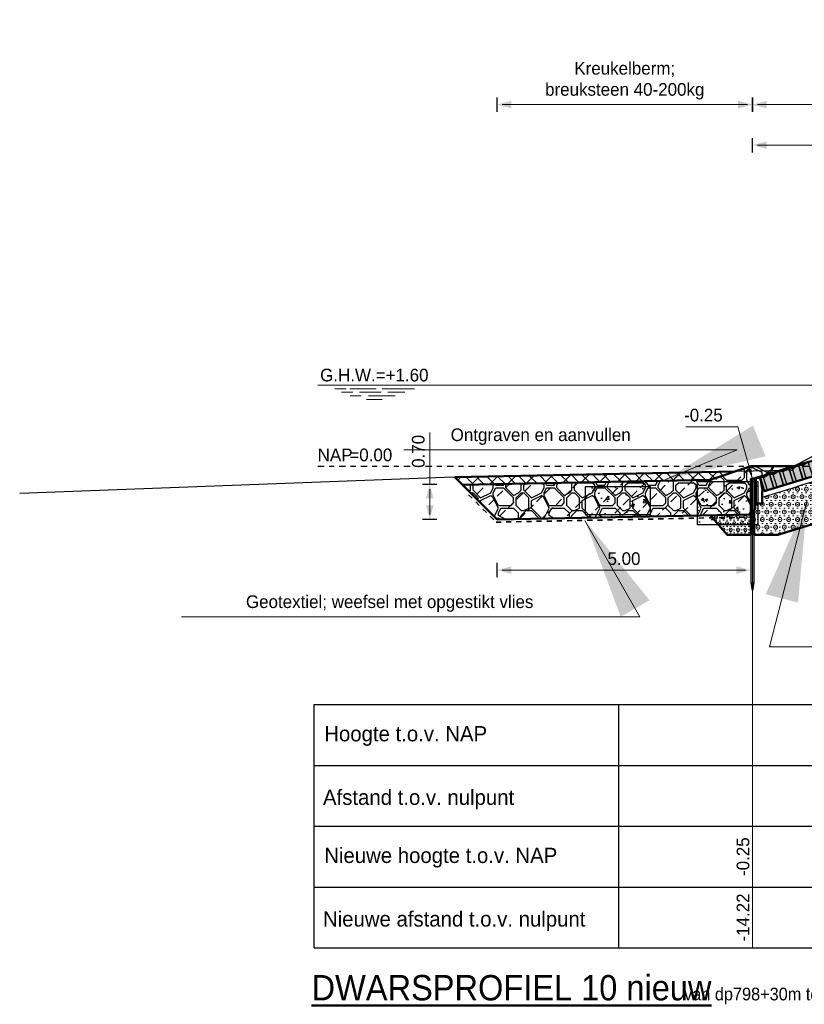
# Model space of a CAD drawing. Header units: metres. Extents: x 132 to 905, y -50 to 63.
# Tile 80 of 86: x 862 to 877, y -49 to -30. Entities that reach past the tile are written whole.
import ezdxf
from ezdxf.enums import TextEntityAlignment as Align

# ---------------------------------------------------------------- set-up
doc = ezdxf.new("R2010")
doc.units = ezdxf.units.M
doc.header["$LTSCALE"] = 0.1
doc.linetypes.add('geotextiel', pattern=[0.2, -0.1, 0.1])
doc.linetypes.add('NAP', pattern=[20, 12.5, -2.5, 2.5, -2.5])
for name, color, linetype in [('DP-arcering_lgrijs', 9, 'Continuous'), ('DP-BS-ZANDLIJN', 76, 'Continuous'), ('DP-Matenbalk', 1, 'Continuous'), ('DP-Matenbalk_nwhoogten', 7, 'Continuous'), ('DP-NW-Maatvoering', 7, 'Continuous')]:
    doc.layers.add(name, color=color, linetype=linetype)
for name, color, linetype, lineweight in [('DP-BS-arcering_kreukelberm', 253, 'Continuous', 0), ('DP-BS-arcering_slakken', 253, 'Continuous', 25), ('DP-BS-profiel', 2, 'Continuous', 25), ('DP-Matenbalk-omschrijving', 3, 'Continuous', 35), ('DP-NAP-lijn', 6, 'NAP', 25), ('DP-NW-arcering_betonzuilen', 6, 'Continuous', 25), ('DP-NW-arcering_grond aanvullen', 2, 'Continuous', 25), ('DP-NW-arcering_grond ontgraven', 1, 'Continuous', 18), ('DP-NW-arcering_kreukelberm', 2, 'Continuous', 25), ('DP-NW-arcering_waterremmende_onderlaag', 7, 'Continuous', 18), ('DP-NW-Geotextiel', 3, 'geotextiel', 35), ('DP-NW-Matenbalk_verlenglijnen', 135, 'Continuous', 0), ('DP-NW-Profiel', 4, 'Continuous', 50), ('DP-NW-Teenschot', 2, 'Continuous', 25), ('DP-NW-Uitvullaag', 1, 'Uitvullaag', 18), ('DP-Waterlijn', 1, 'Continuous', 13), ('DP-Waterlijn_tekst', 7, 'Continuous', 35), ('TL-2.5 mm tekst_schaaldp', 7, 'Continuous', 25), ('TL-2.5mm Tekst', 7, 'Continuous', 25), ('TL-5.0mm Tekst', 4, 'Continuous', 50)]:
    doc.layers.add(name, color=color, linetype=linetype, lineweight=lineweight)
doc.layers.add('DP-BS-arcrand', color=111, linetype='Continuous', plot=False)
doc.layers.add('DP-NW-arcrand', color=142, linetype='Continuous', plot=False)
doc.styles.add('Ontwnota-dwp-Bruinissepolder tot Grevelingendam$0$dp-nwhgt', font='StagCAD.ttf', dxfattribs={"height": 0.25})
doc.styles.add('Ontwnota-dwp-Bruinissepolder tot Grevelingendam$0$StagCAD', font='StagCAD.ttf')
doc.styles.add('StagCAD', font='StagCAD.ttf')
doc.linetypes.add('Uitvullaag', pattern='A,0,-0.005,[191,UITVULLAAG.shx,S=0.007,R=0,X=0,Y=0],-0.5', length=0.505)
doc.dimstyles.new('leader 1_100', dxfattribs={"dimscale": 0.1, "dimtxt": 2.5, "dimasz": 2, "dimexe": 0, "dimexo": 0, "dimgap": 1, "dimtad": 1, "dimrnd": 0.001, "dimzin": 1, "dimdsep": 46, "dimtxsty": 'StagCAD', "dimblk": 'RAD_PIJL', "dimcen": 0.09, "dimse1": 1, "dimse2": 1, "dimclrd": 1, "dimclre": 1, "dimclrt": 7, "dimazin": 0, "dimtfac": 1, "dimtix": 1, "dimtmove": 0, "dimatfit": 0, "dimfxl": 1, "dimtvp": 0.83, "dimtolj": 1, "dimtzin": 0, "dimlwd": 15, "dimarcsym": 0})
doc.dimstyles.new('maatv 1_100', dxfattribs={"dimscale": 0.1, "dimtxt": 2.5, "dimasz": 1, "dimexe": 0, "dimexo": 0, "dimgap": 1, "dimtad": 1, "dimrnd": 0.001, "dimzin": 1, "dimdsep": 46, "dimtxsty": 'StagCAD', "dimblk1": 'DIM_PIJL', "dimblk2": 'DIM_PIJL', "dimsah": 1, "dimcen": 0.09, "dimse1": 1, "dimse2": 1, "dimclrd": 1, "dimclre": 1, "dimclrt": 7, "dimazin": 0, "dimtfac": 1, "dimtix": 1, "dimtmove": 0, "dimatfit": 3, "dimldrblk": 'RAD_PIJL', "dimfxl": 1, "dimtvp": 0.83, "dimtolj": 1, "dimtzin": 0, "dimlwd": 15, "dimlwe": 5, "dimarcsym": 0})
doc.dimstyles.new('Ontwnota-dwp-Bruinissepolder tot Grevelingendam$0$GM-maatvoering', dxfattribs={"dimtxt": 2.5, "dimasz": 1, "dimexe": 0, "dimexo": 0, "dimgap": 1, "dimtad": 1, "dimrnd": 0.001, "dimzin": 1, "dimdsep": 46, "dimtxsty": 'Ontwnota-dwp-Bruinissepolder tot Grevelingendam$0$StagCAD', "dimblk1": 'Ontwnota-dwp-Bruinissepolder tot Grevelingendam$0$DIM_PIJL', "dimblk2": 'Ontwnota-dwp-Bruinissepolder tot Grevelingendam$0$DIM_PIJL', "dimsah": 1, "dimcen": 0.09, "dimse1": 1, "dimse2": 1, "dimclrd": 1, "dimclre": 1, "dimclrt": 7, "dimazin": 0, "dimtfac": 1, "dimtix": 1, "dimtmove": 0, "dimatfit": 3, "dimldrblk": 'Ontwnota-dwp-Bruinissepolder tot Grevelingendam$0$RAD_PIJL', "dimfxl": 1, "dimtvp": 0.83, "dimtolj": 1, "dimtzin": 0, "dimlwd": 15, "dimarcsym": 0})
doc.dimstyles.new('Ontwnota-dwp-Bruinissepolder tot Grevelingendam$0$leader 1_100', dxfattribs={"dimscale": 0.1, "dimtxt": 2.5, "dimasz": 2, "dimexe": 0, "dimexo": 0, "dimgap": 1, "dimtad": 1, "dimrnd": 0.001, "dimzin": 1, "dimdsep": 46, "dimtxsty": 'Ontwnota-dwp-Bruinissepolder tot Grevelingendam$0$StagCAD', "dimblk": 'Ontwnota-dwp-Bruinissepolder tot Grevelingendam$0$RAD_PIJL', "dimcen": 0.09, "dimse1": 1, "dimse2": 1, "dimclrd": 1, "dimclre": 1, "dimclrt": 7, "dimazin": 0, "dimtfac": 1, "dimtix": 1, "dimtmove": 0, "dimatfit": 0, "dimfxl": 1, "dimtvp": 0.83, "dimtolj": 1, "dimtzin": 0, "dimlwd": 15, "dimarcsym": 0})

# ---------------------------------------------------------------- blocks, each defined once
blk = doc.blocks.new('*U16')
at = {"layer": 'DP-Matenbalk'}
for p, q in [((0, -4.7), (6, -4.7)), ((0, -9.5), (0, -4.7)), ((6, -4.7), (6, -9.5)), ((6, -4.7), (37.451, -4.7)), ((0, -5.9), (6, -5.9)), ((6, -5.9), (37.451, -5.9)), ((0, -7.1), (6, -7.1)), ((6, -7.1), (37.451, -7.1)), ((0, -8.3), (6, -8.3)), ((6, -8.3), (37.451, -8.3)), ((0, -9.5), (6, -9.5)), ((6, -9.5), (37.451, -9.5))]:
    blk.add_line(p, q, dxfattribs=at)
at = {"layer": 'DP-Matenbalk-omschrijving', "style": 'StagCAD'}
for s, p in [('Hoogte t.o.v. NAP', (0.2, -5.425)), ('Afstand t.o.v. nulpunt', (0.175, -6.679)), ('Nieuwe hoogte t.o.v. NAP', (0.2, -7.825)), ('Nieuwe afstand t.o.v. nulpunt', (0.175, -9.079))]:
    blk.add_text(s, height=0.3, dxfattribs=at).set_placement(p)
at = {"layer": 'TL-2.5 mm tekst_schaaldp', "style": 'StagCAD', "width": 0.96}
blk.add_attdef('SCHAAL', (-0.05, -11.124), '', height=0.25, dxfattribs=at)
at = {"layer": 'TL-2.5mm Tekst', "lineweight": 35, "style": 'StagCAD', "width": 0.96}
blk.add_attdef('GEBIEDDWP', (7.116, -10.535), '', height=0.25, dxfattribs=at)
at = {"layer": 'TL-5.0mm Tekst', "style": 'StagCAD', "width": 0.96}
blk.add_attdef('OMSCHRIJVING', (-0.05, -10.535), '', height=0.5, dxfattribs=at)
blk = doc.blocks.new('*U217')
at = {"layer": 'DP-NAP-lijn'}
blk.add_line((0, 0), (373.8, 0), dxfattribs=at)
at = {"layer": 'DP-Waterlijn'}
for p, q in [((0, 16), (137.91, 16)), ((3.38, 15.3), (5.63, 15.3)), ((4.71, 14.6), (6.95, 14.6)), ((6.33, 15.3), (11.56, 15.3)), ((8.57, 13.9), (6.38, 13.9)), ((8.25, 14.6), (12.51, 14.6)), ((15.31, 13.9), (10.04, 13.9)), ((12.73, 15.3), (19.08, 15.3)), ((13.84, 14.6), (17.21, 14.6)), ((9.6, 13.2), (12.74, 13.2))]:
    blk.add_line(p, q, dxfattribs=at)
at = {"layer": 'DP-NAP-lijn', "style": 'StagCAD'}
blk.add_text('NAP', height=2.5, dxfattribs=at).set_placement((0, 1))
blk.add_attdef('NAPLIJN', (6.25, 1), '', height=2.5, dxfattribs=at)
at = {"layer": 'DP-Waterlijn_tekst', "style": 'StagCAD'}
blk.add_attdef('WP', text='', height=2.5, dxfattribs=at).set_placement((11.17, 16), align=Align.BOTTOM_CENTER)
blk = doc.blocks.new('dp800')
at = {"layer": 'DP-BS-arcering_kreukelberm'}
h = blk.add_hatch(dxfattribs=at)
h.set_pattern_fill('NATUURST', color=251, scale=0.15, angle=94.4354, style=0, pattern_type=2)
h.set_pattern_definition([(94.435, (3.2155, -17.3733), (-1.6115, 1.3795), [0.075, -0.075, 0.15, -1.2]), (94.435, (3.1871, -17.9773), (-1.6115, 1.3795), [0.375, -1.125]), (94.435, (3.1181, -18.0579), (-1.6115, 1.3795), [0.375, -1.125]), (94.435, (2.692, -17.4139), (-1.6115, 1.3795), [0.075, -1.425]), (94.435, (2.6005, -18.1733), (-1.6115, 1.3795), [0.225, -1.275]), (94.435, (2.5257, -18.179), (-1.6115, 1.3795), [0.225, -1.275]), (94.435, (2.3813, -17.2876), (-1.6115, 1.3795), [0.45, -1.05]), (94.435, (2.3124, -17.3681), (-1.6115, 1.3795), [0.45, -1.05]), (94.435, (2.1918, -17.7536), (-1.6115, 1.3795), [0.15, -1.35]), (94.435, (2.1112, -17.6846), (-1.6115, 1.3795), [0.075, -1.425]), (94.435, (2.0139, -18.3692), (-1.6115, 1.3795), [0.075, -0.075, 0.075, -1.275]), (184.435, (2.313, -18.346), (-1.3795, -1.6115), [0.225, -1.275]), (184.435, (2.8306, -18.2306), (-1.3795, -1.6115), [0.075, -0.15, 0.075, -0.15, 0.3, -0.75]), (184.435, (1.9217, -18.1507), (-1.3795, -1.6115), [0.075, -1.425]), (184.435, (2.5773, -17.8742), (-1.3795, -1.6115), [0.075, -1.425]), (184.435, (2.1976, -17.8284), (-1.3795, -1.6115), [0.075, -1.425]), (184.435, (3.0085, -17.615), (-1.3795, -1.6115), [0.15, -1.35]), (184.435, (3.0775, -17.5345), (-1.3795, -1.6115), [0.225, -1.275]), (184.435, (2.1744, -17.5293), (-1.3795, -1.6115), [0.15, -0.075, 0.15, -1.125]), (184.435, (2.6173, -17.4197), (-1.3795, -1.6115), [0.3, -1.2]), (184.435, (2.6115, -17.345), (-1.3795, -1.6115), [0.15, -1.35]), (184.435, (3.1233, -17.1548), (-1.3795, -1.6115), [0.3, -1.2]), (184.435, (3.1175, -17.08), (-1.3795, -1.6115), [0.225, -1.275]), (139.435, (3.0891, -17.684), (-1.49551, -0.116), [0.10607, -2.01525]), (139.435, (2.6978, -17.4887), (-1.49551, -0.116), [0.10607, -2.01525]), (139.435, (2.4619, -17.3565), (-1.49551, -0.116), [0.10607, -2.01525]), (139.435, (2.3936, -18.415), (-1.49551, -0.116), [0.10607, -2.01525]), (139.435, (2.0829, -18.2886), (-1.49551, -0.116), [0.10607, -2.01525]), (139.435, (2.8532, -17.5519), (-1.49551, -0.116), [0.21213, -1.90919]), (139.435, (1.8695, -17.4777), (-1.49551, -0.116), [0.21213, -1.90919]), (229.435, (3.296, -17.4423), (0.116, -1.49551), [0.21213, -1.90919]), (229.435, (3.2155, -17.3733), (0.116, -1.49551), [0.21213, -1.90919]), (229.435, (2.8242, -17.178), (0.116, -1.49551), [0.21213, -1.90919]), (229.435, (2.3182, -17.4429), (0.116, -1.49551), [0.21213, -1.90919]), (229.435, (2.3124, -17.3681), (0.116, -1.49551), [0.21213, -1.90919]), (229.435, (2.7842, -17.6324), (0.116, -1.49551), [0.3182, -1.80312]), (229.435, (2.8184, -17.1032), (0.116, -1.49551), [0.3182, -1.80312]), (229.435, (2.859, -17.6266), (0.116, -1.49551), [0.42426, -1.69706]), (229.435, (2.0139, -18.3692), (0.116, -1.49551), [0.42426, -1.69706]), (229.435, (2.0887, -18.3634), (0.116, -1.49551), [0.42426, -1.69706]), (229.435, (2.9054, -18.2248), (0.116, -1.49551), [0.10607, -2.01525]), (229.435, (2.5315, -18.2538), (0.116, -1.49551), [0.10607, -2.01525]), (121.0004, (3.2097, -17.29854), (-0.116, 1.49551), [0.1677, -3.1864]), (121.0004, (2.7842, -17.63244), (-0.116, 1.49551), [0.1677, -3.1864]), (121.0004, (2.8932, -17.0974), (-0.116, 1.49551), [0.33541, -3.0187]), (121.0004, (2.8184, -17.1032), (-0.116, 1.49551), [0.33541, -3.0187]), (157.87, (2.10544, -17.60987), (-1.495508, -0.116), [0.1677, -1.677, 0.3354, -1.174]), (157.87, (2.76165, -18.3112), (-1.495508, -0.116), [0.1677, -3.1864]), (157.87, (3.34245, -18.0405), (-1.49551, -0.116), [0.1677, -3.1864]), (157.87, (2.75585, -18.23644), (-1.495508, -0.116), [0.1677, -3.1864]), (157.87, (2.0249, -17.5409), (-1.495508, -0.116), [0.1677, -3.1864]), (157.87, (2.10544, -17.60987), (-1.495508, -0.116), [0.1677, -3.1864]), (157.87, (2.5025, -17.87997), (-1.495508, -0.116), [0.33541, -3.01869]), (157.87, (2.5083, -17.95474), (-1.495508, -0.116), [0.33541, -3.01869]), (211.0004, (2.5257, -18.1791), (-1.495508, -0.116), [0.1677, -3.1864]), (211.0004, (3.1929, -18.0521), (-1.49551, -0.116), [0.33541, -3.0187]), (211.0004, (3.1181, -18.0579), (-1.49551, -0.116), [0.33541, -3.0187]), (247.87, (2.12284, -17.8342), (0.116, -1.495508), [0.33541, -3.01869]), (247.87, (2.11124, -17.68464), (0.116, -1.495508), [0.50312, -2.85099]), (139.4354, (3.3458, -18.0839), (-0.30483, -0.356097), [0.234375, -0.117188])])
h.paths.add_polyline_path([(12.919, -16.47), (12.614, -16.335), (11.372, -16.356), (10.23, -16.487), (9.295, -16.985), (10.584, -16.986)])
at = {"layer": 'DP-BS-profiel', "color": 1}
for points in [[(9.295, -16.985), (10.23, -16.487), (11.372, -16.356), (12.614, -16.335), (12.919, -16.47)], [(9.295, -16.985), (2.569, -17.119), (-5.805, -17.435)]]:
    blk.add_lwpolyline(points, dxfattribs=at)
at = {"layer": 'DP-BS-ZANDLIJN'}
blk.add_point((8.726, -17.133), dxfattribs=at)
at = {"layer": 'DP-Matenbalk'}
ref = blk.add_blockref('*U16', (0, -16.9), dxfattribs=at)
ref.add_attrib('OMSCHRIJVING', '%%uDWARSPROFIEL 10 nieuw', (-0.05, -27.435), dxfattribs={"layer": 'TL-5.0mm Tekst', "height": 0.5, "style": 'StagCAD', "width": 0.96})
ref.add_attrib('GEBIEDDWP', '  van dp798+30m tot dp803', (7.116, -27.435), dxfattribs={"layer": 'TL-2.5mm Tekst', "lineweight": 35, "height": 0.25, "style": 'StagCAD', "width": 0.96})
at = {"layer": 'DP-NAP-lijn', "ltscale": 4, "xscale": 0.0999999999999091, "yscale": 0.0999999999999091, "zscale": 0.0999999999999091}
blk.add_blockref('*U217', (0.07, -16.9), dxfattribs=at).add_auto_attribs({'WP': 'G.H.W.=+1.60', 'NAPLIJN': '=0.00'})
blk = doc.blocks.new('Ontwnota-dwp-Bruinissepolder tot Grevelingendam$0$DIM_PIJL')
at = {"color": 1}
blk.add_line((0, 1.414), (0, -1.414), dxfattribs=at)
at = {"color": 1, "linetype": 'ByBlock'}
blk.add_solid([(-2.828, -0.75), (-2.828, 0.75), (0, 0)], dxfattribs=at)
blk = doc.blocks.new('*D101')
at = {"layer": 'Defpoints', "color": 0, "transparency": 16777216}
for p in [(891.259, -32.499), (891.259, -35.094), (876.04, -39.084)]:
    blk.add_point(p, dxfattribs=at)
at = {"layer": 'DP-NW-Maatvoering', "color": 1, "lineweight": 15, "transparency": 16777216}
blk.add_line((876.14, -32.499), (891.159, -32.499), dxfattribs=at)
at = {"layer": 'DP-NW-Maatvoering', "color": 1, "lineweight": 15, "transparency": 16777216, "xscale": 0.1, "yscale": 0.1, "zscale": 0.1, "rotation": 180}
blk.add_blockref('Ontwnota-dwp-Bruinissepolder tot Grevelingendam$0$DIM_PIJL', (876.04, -32.499), dxfattribs=at)
at = {"layer": 'DP-NW-Maatvoering', "color": 1, "lineweight": 15, "transparency": 16777216, "xscale": 0.1, "yscale": 0.1, "zscale": 0.1}
blk.add_blockref('Ontwnota-dwp-Bruinissepolder tot Grevelingendam$0$DIM_PIJL', (891.259, -32.499), dxfattribs=at)
at = {"layer": 'DP-NW-Maatvoering', "color": 7, "transparency": 16777216, "insert": (883.65, -32.237), "char_height": 0.25, "attachment_point": 5, "style": 'Ontwnota-dwp-Bruinissepolder tot Grevelingendam$0$StagCAD'}
blk.add_mtext('\\A1;Inwassen met steenslag 4/32mm', dxfattribs=at)
blk = doc.blocks.new('Ontwnota-dwp-Bruinissepolder tot Grevelingendam$0$RAD_PIJL')
at = {"color": 1, "linetype": 'Continuous'}
blk.add_solid([(-2.8284, -0.75), (-2.8284, 0.75), (0, 0)], dxfattribs=at)
blk = doc.blocks.new('*D107')
at = {"layer": 'Defpoints', "color": 0, "transparency": 16777216}
for p in [(876.04, -31.699), (876.04, -39.084), (871.004, -39.886)]:
    blk.add_point(p, dxfattribs=at)
at = {"layer": 'DP-NW-Maatvoering', "color": 1, "lineweight": 15, "transparency": 16777216}
blk.add_line((871.104, -31.699), (875.94, -31.699), dxfattribs=at)
at = {"layer": 'DP-NW-Maatvoering', "color": 1, "lineweight": 15, "transparency": 16777216, "xscale": 0.1, "yscale": 0.1, "zscale": 0.1, "rotation": 180}
blk.add_blockref('Ontwnota-dwp-Bruinissepolder tot Grevelingendam$0$DIM_PIJL', (871.004, -31.699), dxfattribs=at)
at = {"layer": 'DP-NW-Maatvoering', "color": 1, "lineweight": 15, "transparency": 16777216, "xscale": 0.1, "yscale": 0.1, "zscale": 0.1}
blk.add_blockref('Ontwnota-dwp-Bruinissepolder tot Grevelingendam$0$DIM_PIJL', (876.04, -31.699), dxfattribs=at)
at = {"layer": 'DP-NW-Maatvoering', "color": 7, "transparency": 16777216, "insert": (873.522, -31.228), "char_height": 0.25, "attachment_point": 5, "style": 'Ontwnota-dwp-Bruinissepolder tot Grevelingendam$0$StagCAD'}
blk.add_mtext('\\A1;Kreukelberm;\\Pbreuksteen 40-200kg', dxfattribs=at)
blk = doc.blocks.new('DIM_PIJL')
at = {"color": 1}
blk.add_line((0, 1.414), (0, -1.414), dxfattribs=at)
at = {"color": 1, "linetype": 'ByBlock'}
blk.add_solid([(-2.828, -0.75), (-2.828, 0.75), (0, 0)], dxfattribs=at)
blk = doc.blocks.new('*D186')
at = {"layer": 'Defpoints', "color": 0, "transparency": 16777216}
for p in [(876.005, -39.592), (871.004, -39.886), (876.005, -40.882)]:
    blk.add_point(p, dxfattribs=at)
at = {"layer": 'DP-NW-Maatvoering', "color": 1, "lineweight": 15, "transparency": 16777216}
blk.add_line((871.104, -40.882), (875.905, -40.882), dxfattribs=at)
at = {"layer": 'DP-NW-Maatvoering', "color": 1, "lineweight": 15, "transparency": 16777216, "xscale": 0.1, "yscale": 0.1, "zscale": 0.1, "rotation": 180}
blk.add_blockref('DIM_PIJL', (871.004, -40.882), dxfattribs=at)
at = {"layer": 'DP-NW-Maatvoering', "color": 1, "lineweight": 15, "transparency": 16777216, "xscale": 0.1, "yscale": 0.1, "zscale": 0.1}
blk.add_blockref('DIM_PIJL', (876.005, -40.882), dxfattribs=at)
at = {"layer": 'DP-NW-Maatvoering', "color": 7, "transparency": 16777216, "insert": (873.507, -40.657), "char_height": 0.25, "attachment_point": 5, "style": 'StagCAD'}
blk.add_mtext('\\A1;5.00', dxfattribs=at)
blk = doc.blocks.new('RAD_PIJL')
at = {"color": 1, "linetype": 'Continuous'}
blk.add_solid([(-2.8284, -0.75), (-2.8284, 0.75), (0, 0)], dxfattribs=at)
blk = doc.blocks.new('*D187')
at = {"layer": 'Defpoints', "color": 0, "transparency": 16777216}
for p in [(869.678, -39.185), (870.997, -39.185), (871.004, -39.886)]:
    blk.add_point(p, dxfattribs=at)
at = {"layer": 'DP-NW-Maatvoering', "color": 1, "lineweight": 15, "transparency": 16777216}
for p, q in [((869.678, -39.185), (869.678, -38.164)), ((869.678, -39.786), (869.678, -39.285))]:
    blk.add_line(p, q, dxfattribs=at)
at = {"layer": 'DP-NW-Maatvoering', "color": 1, "lineweight": 15, "transparency": 16777216, "xscale": 0.1, "yscale": 0.1, "zscale": 0.1}
for p, rotation in [((869.678, -39.185), 90), ((869.678, -39.886), 270)]:
    blk.add_blockref('DIM_PIJL', p, dxfattribs=dict(at, rotation=rotation))
at = {"layer": 'DP-NW-Maatvoering', "color": 7, "transparency": 16777216, "insert": (869.453, -38.539), "char_height": 0.25, "attachment_point": 5, "rotation": 90, "style": 'StagCAD'}
blk.add_mtext('\\A1;0.70', dxfattribs=at)
blk = doc.blocks.new('*D203')
at = {"layer": 'Defpoints', "color": 0, "transparency": 16777216}
for p in [(882.405, -31.699), (882.405, -37.184), (876.04, -39.084)]:
    blk.add_point(p, dxfattribs=at)
at = {"layer": 'DP-NW-Maatvoering', "color": 1, "lineweight": 15, "transparency": 16777216}
blk.add_line((876.14, -31.699), (882.305, -31.699), dxfattribs=at)
at = {"layer": 'DP-NW-Maatvoering', "color": 1, "lineweight": 15, "transparency": 16777216, "xscale": 0.1, "yscale": 0.1, "zscale": 0.1, "rotation": 180}
blk.add_blockref('Ontwnota-dwp-Bruinissepolder tot Grevelingendam$0$DIM_PIJL', (876.04, -31.699), dxfattribs=at)
at = {"layer": 'DP-NW-Maatvoering', "color": 1, "lineweight": 15, "transparency": 16777216, "xscale": 0.1, "yscale": 0.1, "zscale": 0.1}
blk.add_blockref('Ontwnota-dwp-Bruinissepolder tot Grevelingendam$0$DIM_PIJL', (882.405, -31.699), dxfattribs=at)
at = {"layer": 'DP-NW-Maatvoering', "color": 7, "transparency": 16777216, "insert": (879.222, -31.228), "char_height": 0.25, "attachment_point": 5, "style": 'Ontwnota-dwp-Bruinissepolder tot Grevelingendam$0$StagCAD'}
blk.add_mtext('\\A1;Betonzuilen ECO lava\\Pdik 0.30; 2300kg/m³', dxfattribs=at)
blk = doc.blocks.new('BTZL-30-20')
blk.add_line((0.067, 0), (0.067, 0.262))
blk.add_lwpolyline([(0, 0), (0.2, 0), (0.2, 0.3), (0, 0.3)], close=True)
blk.add_lwpolyline([(0, 0.3), (0.067, 0.262), (0.2, 0.3)])
blk = doc.blocks.new('Ontwnota-dwp-Bruinissepolder tot Grevelingendam$0$NWHO')
at = {"layer": 'DP-Matenbalk_nwhoogten', "style": 'Ontwnota-dwp-Bruinissepolder tot Grevelingendam$0$dp-nwhgt'}
for tag, p in [('AFSTAND', (0.6, -0.013)), ('HOOGTE', (1.8, -0.013))]:
    blk.add_attdef(tag, text='', height=0.25, dxfattribs=at).set_placement(p, align=Align.BOTTOM_CENTER)

msp = doc.modelspace()

# ---------------------------------------------------------------- hatches: boundary and pattern name
at = {"layer": 'DP-arcering_lgrijs'}
h = msp.add_hatch(color=256, dxfattribs=at)
h.dxf.hatch_style = 1
edge = h.paths.add_edge_path()
edge.add_line((882.488, -37.472), (882.405, -37.184))
edge.add_arc((976.638, -364.463), 340.575, 106.06259, 107.15479)
edge.add_line((876.184, -39.039), (876.272, -39.326))
edge.add_arc((976.62, -364.405), 340.215, 106.06248, 107.15492, ccw=False)
edge = h.paths.add_edge_path()
edge.add_line((886.046, -36.522), (885.954, -36.184))
edge.add_arc((934.446, -215.079), 185.351, 105.16633, 106.30611)
edge.add_line((882.405, -37.184), (882.488, -37.472))
edge.add_line((882.488, -37.472), (882.502, -37.52))
edge.add_arc((968.011, -334.202), 308.759, 105.39476, 106.07803, ccw=False)
at = {"layer": 'DP-BS-arcering_slakken'}
h = msp.add_hatch(dxfattribs=at)
h.set_pattern_fill('AR-CONC', color=256, scale=0.003)
h.set_pattern_definition([(50, (273.3267, -30.8473), (0.546554, -0.04781726), [0.05715, -0.62865]), (355, (273.3267, -30.8473), (-0.10573026, 0.57317054), [0.04572, -0.50292175]), (100.45144, (273.37226, -30.85127), (0.44082374, 0.52535326), [0.04857003, -0.53427073]), (46.1842, (273.3267, -30.6949), (0.8132371, -0.126127), [0.085725, -0.942975]), (96.63556, (273.3945, -30.7054), (0.7122124, 0.7422784), [0.0728551, -0.8014068]), (351.18415, (273.3267, -30.6949), (0.7122124, 0.7422784), [0.0685799, -0.7543792]), (21, (273.4029, -30.733), (0.45484317, -0.3067956), [0.05715, -0.62865]), (326, (273.4029, -30.733), (0.1854061, 0.5525639), [0.04572, -0.50292]), (71.45144, (273.4408, -30.75855), (0.64024926, 0.2457683), [0.04857003, -0.5342698]), (37.5, (273.32671, -30.84729), (0.00926581, 0.253665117), [0, -0.496824, 0, -0.51054, 0, -0.504825]), (7.5, (273.3267, -30.8473), (0.20045899, 0.30054172), [0, -0.291084, 0, -0.485394, 0, -0.192405]), (327.5, (273.15678, -30.84729), (0.406771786, -0.01718623), [0, -0.1905, 0, -0.59436, 0, -0.78867]), (317.5, (273.0806, -30.8473), (0.44438754, 0.07627947), [0, -0.24765, 0, -0.394716, 0, -0.56007])])
h.paths.add_polyline_path([(874.953, -39.143), (874.953, -39.979), (876.152, -39.979), (876.152, -39.143)])
h = msp.add_hatch(dxfattribs=at)
h.set_pattern_fill('AR-CONC', color=256, scale=0.004)
h.set_pattern_definition([(50, (132.9139, -41.6392), (0.7287387, -0.06375634), [0.0762, -0.8382]), (355, (132.9139, -41.6392), (-0.1409737, 0.7642274), [0.06096, -0.6705623]), (100.45144, (132.9746, -41.6445), (0.587765, 0.700471), [0.06476, -0.712361]), (46.1842, (132.9139, -41.436), (1.0843162, -0.1681693), [0.1143, -1.2573]), (96.63556, (133.0042, -41.45), (0.9496165, 0.9897045), [0.0971401, -1.0685424]), (351.18415, (132.9139, -41.436), (0.9496165, 0.9897045), [0.0914399, -1.005839]), (21, (133.0155, -41.4868), (0.60645757, -0.4090608), [0.0762, -0.8382]), (326, (133.0155, -41.4868), (0.2472081, 0.7367519), [0.06096, -0.67056]), (71.45144, (133.066, -41.5209), (0.8536657, 0.3276911), [0.06476, -0.71235975]), (37.5, (132.91387, -41.6392), (0.01235441, 0.33822016), [0, -0.662432, 0, -0.68072, 0, -0.6731]), (7.5, (132.91387, -41.6392), (0.26727865, 0.4007223), [0, -0.388112, 0, -0.647192, 0, -0.25654]), (327.5, (132.6873, -41.6392), (0.54236238, -0.02291498), [0, -0.254, 0, -0.79248, 0, -1.05156]), (317.5, (132.5857, -41.6392), (0.59251673, 0.10170596), [0, -0.3302, 0, -0.526288, 0, -0.74676])])
h.paths.add_polyline_path([(872.74, -39.24), (872.74, -39.783), (874.032, -39.783), (874.032, -39.24)])
at = {"layer": 'DP-NW-arcering_grond aanvullen'}
h = msp.add_hatch(dxfattribs=at)
h.set_pattern_fill('_U', color=256, scale=0.25, angle=45, pattern_type=0)
h.set_pattern_definition([(45, (0, 0), (-0.176776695, 0.176776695), [])])
h.paths.add_polyline_path([(870.169, -39.049), (870.318, -39.198), (875.205, -39.1), (875.69, -38.939)])
at = {"layer": 'DP-NW-arcering_grond ontgraven'}
h = msp.add_hatch(dxfattribs=at)
h.set_pattern_fill('_U', color=256, scale=0.15, angle=135, pattern_type=0)
h.set_pattern_definition([(135, (0, 0), (-0.106066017, -0.106066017), [])])
h.paths.add_polyline_path([(870.169, -39.049), (870.318, -39.198), (875.205, -39.101), (875.205, -39.1), (875.69, -38.939)])
at = {"layer": 'DP-NW-arcering_kreukelberm'}
h = msp.add_hatch(dxfattribs=at)
h.set_pattern_fill('NATUURST', color=256, scale=0.1, style=0, pattern_type=2)
h.set_pattern_definition([(0, (872.4798, -39.7079), (1, 1), [0.05, -0.05, 0.1, -0.8]), (0, (872.0798, -39.6579), (1, 1), [0.25, -0.75]), (0, (872.0298, -39.6079), (1, 1), [0.25, -0.75]), (0, (872.4798, -39.3579), (1, 1), [0.05, -0.95]), (0, (871.9798, -39.2579), (1, 1), [0.15, -0.85]), (0, (871.9798, -39.2079), (1, 1), [0.15, -0.85]), (0, (872.5798, -39.1579), (1, 1), [0.3, -0.7]), (0, (872.5298, -39.1079), (1, 1), [0.3, -0.7]), (0, (872.2798, -39.0079), (1, 1), [0.1, -0.9]), (0, (872.3298, -38.9579), (1, 1), [0.05, -0.95]), (0, (871.8798, -38.8579), (1, 1), [0.05, -0.05, 0.05, -0.85]), (90, (871.8798, -39.0579), (-1, 1), [0.15, -0.85]), (90, (871.9298, -39.4079), (-1, 1), [0.05, -0.1, 0.05, -0.1, 0.2, -0.5]), (90, (872.0298, -38.8079), (-1, 1), [0.05, -0.95]), (90, (872.1798, -39.2579), (-1, 1), [0.05, -0.95]), (90, (872.2298, -39.0079), (-1, 1), [0.05, -0.95]), (90, (872.3298, -39.5579), (-1, 1), [0.1, -0.9]), (90, (872.3798, -39.6079), (-1, 1), [0.15, -0.85]), (90, (872.4298, -39.0079), (-1, 1), [0.1, -0.05, 0.1, -0.75]), (90, (872.4798, -39.3079), (-1, 1), [0.2, -0.8]), (90, (872.5298, -39.3079), (-1, 1), [0.1, -0.9]), (90, (872.6298, -39.6579), (-1, 1), [0.2, -0.8]), (90, (872.6798, -39.6579), (-1, 1), [0.15, -0.85]), (45, (872.2798, -39.60794), (0, 1), [0.07071, -1.3435]), (45, (872.4298, -39.35794), (0, 1), [0.07071, -1.3435]), (45, (872.5298, -39.20794), (0, 1), [0.07071, -1.3435]), (45, (871.8298, -39.10794), (0, 1), [0.07071, -1.3435]), (45, (871.9298, -38.90794), (0, 1), [0.07071, -1.3435]), (45, (872.3798, -39.45794), (0, 1), [0.14142, -1.2728]), (45, (872.4798, -38.80794), (0, 1), [0.14142, -1.2728]), (135, (872.4298, -39.75794), (-1, 0), [0.14142, -1.2728]), (135, (872.4798, -39.70794), (-1, 0), [0.14142, -1.2728]), (135, (872.6298, -39.45794), (-1, 0), [0.14142, -1.2728]), (135, (872.4798, -39.10794), (-1, 0), [0.14142, -1.2728]), (135, (872.5298, -39.10794), (-1, 0), [0.14142, -1.2728]), (135, (872.3298, -39.40794), (-1, 0), [0.21213, -1.20208]), (135, (872.6798, -39.45794), (-1, 0), [0.21213, -1.20208]), (135, (872.3298, -39.45794), (-1, 0), [0.28284, -1.13137]), (135, (871.8798, -38.85794), (-1, 0), [0.28284, -1.13137]), (135, (871.8798, -38.90794), (-1, 0), [0.28284, -1.13137]), (135, (871.9298, -39.45794), (-1, 0), [0.07071, -1.3435]), (135, (871.9298, -39.20794), (-1, 0), [0.07071, -1.3435]), (26.565, (872.5298, -39.70794), (1, 4e-10), [0.1118, -2.12426]), (26.565, (872.3298, -39.40794), (1, 4e-10), [0.1118, -2.12426]), (26.565, (872.6798, -39.50794), (1, 4e-10), [0.2236, -2.01246]), (26.565, (872.6798, -39.45794), (1, 4e-10), [0.2236, -2.01246]), (63.435, (872.3798, -38.95794), (5e-11, 1), [0.1118, -1.118, 0.2236, -0.78267]), (63.435, (871.8798, -39.35794), (5e-11, 1), [0.1118, -2.12426]), (63.435, (872.0298, -39.75794), (5e-11, 1), [0.1118, -2.12426]), (63.435, (871.9298, -39.35794), (5e-11, 1), [0.1118, -2.12426]), (63.435, (872.4298, -38.90794), (5e-11, 1), [0.1118, -2.12426]), (63.435, (872.3798, -38.95794), (5e-11, 1), [0.1118, -2.12426]), (63.435, (872.1798, -39.20794), (5e-11, 1), [0.2236, -2.01246]), (63.435, (872.1298, -39.20794), (5e-11, 1), [0.2236, -2.01246]), (116.565, (871.9798, -39.20794), (-4e-10, 1), [0.1118, -2.12426]), (116.565, (872.0298, -39.65794), (-4e-10, 1), [0.2236, -2.01246]), (116.565, (872.0298, -39.60794), (-4e-10, 1), [0.2236, -2.01246]), (153.435, (872.2298, -38.95794), (-1, 5e-11), [0.2236, -2.01246]), (153.435, (872.3298, -38.95794), (-1, 5e-11), [0.33541, -1.90066]), (45, (872.00078, -39.75794), (-0.22097, 0.22097), [0.15625, -0.078125])])
h.paths.add_polyline_path([(876.005, -38.834), (875.205, -39.1), (870.318, -39.198), (871.004, -39.884), (876.005, -39.785), (876.005, -39.084), (876.04, -39.084), (876.853, -38.834)])
at = {"layer": 'DP-NW-arcering_waterremmende_onderlaag'}
h = msp.add_hatch(dxfattribs=at)
h.set_pattern_fill('GWI_ZANDGRIND', color=256, scale=0.3, pattern_type=2)
h.set_pattern_definition([(0, (192.075794, -3.28435), (0, 0.075), [0, -0.0866025]), (0, (192.06575, -3.32185), (0.0866025, 0.15), [0.0200964, -0.1531086]), (30, (192.08584, -3.32185), (0.086602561, 0.149999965), [0.0200964, -0.2799036]), (60, (192.10325, -3.3118), (-0.08660256, 0.149999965), [0.0200964, -0.1531086]), (90, (192.11329, -3.2944), (-0.0866025, 0.15), [0.0200964, -0.2799036]), (120, (192.1133, -3.2743), (-0.17320506, -3.5e-08), [0.0200964, -0.1531086]), (150, (192.10325, -3.2569), (-0.173205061, 3.5e-08), [0.0200964, -0.2799036]), (180, (192.08584, -3.24685), (-0.0866025, -0.15), [0.0200964, -0.1531086]), (210, (192.06575, -3.24685), (-0.086602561, -0.149999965), [0.0200964, -0.2799036]), (240, (192.04834, -3.2569), (0.08660256, -0.149999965), [0.0200964, -0.1531086]), (270, (192.03829, -3.2743), (0.0866025, -0.15), [0.0200964, -0.2799036]), (300, (192.0383, -3.2944), (0.17320506, 3.5e-08), [0.0200964, -0.1531086]), (330, (192.04834, -3.3118), (0.173205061, -3.5e-08), [0.0200964, -0.2799036])])
edge = h.paths.add_edge_path()
edge.add_arc((877.574, -39.01), 0.418, 12.4903, 14.0993)
edge.add_line((877.98, -38.908), (876.232, -39.443))
edge.add_line((876.232, -39.443), (876.232, -39.568))
edge.add_line((876.232, -39.568), (876.095, -39.568))
edge.add_line((876.095, -39.568), (876.095, -39.684))
edge.add_line((876.095, -39.684), (876.075, -39.684))
edge.add_line((876.075, -39.684), (876.075, -40.185))
edge.add_line((876.075, -40.185), (876.54, -40.185))
edge.add_line((876.54, -40.185), (877.982, -39.744))
edge.add_line((877.982, -39.744), (877.982, -38.92))
h = msp.add_hatch(dxfattribs=at)
h.set_pattern_fill('GWI_ZANDGRIND', color=256, scale=0.25, pattern_type=2)
h.set_pattern_definition([(0, (347.33483, -3.83612), (0, 0.0625), [0, -0.07216875]), (0, (347.32645, -3.86737), (0.07216875, 0.125), [0.016747, -0.1275905]), (30, (347.3432, -3.86737), (0.0721688, 0.124999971), [0.016747, -0.233253]), (60, (347.3577, -3.859), (-0.0721688, 0.12499997), [0.016747, -0.1275905]), (90, (347.36608, -3.84449), (-0.07216875, 0.125), [0.016747, -0.233253]), (120, (347.36608, -3.82774), (-0.14433755, -3e-08), [0.016747, -0.1275905]), (150, (347.357705, -3.81324), (-0.14433755, 2.9e-08), [0.016747, -0.233253]), (180, (347.3432, -3.80487), (-0.07216875, -0.125), [0.016747, -0.1275905]), (210, (347.326455, -3.80487), (-0.0721688, -0.124999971), [0.016747, -0.233253]), (240, (347.31195, -3.81324), (0.0721688, -0.12499997), [0.016747, -0.1275905]), (270, (347.30358, -3.827744), (0.07216875, -0.125), [0.016747, -0.233253]), (300, (347.30358, -3.84449), (0.14433755, 3e-08), [0.016747, -0.1275905]), (330, (347.31195, -3.858994), (0.14433755, -2.9e-08), [0.016747, -0.233253])])
h.paths.add_polyline_path([(876.005, -39.785), (875.212, -39.801), (875.54, -40.185), (876.005, -40.185)])

# ---------------------------------------------------------------- linework, layer by layer
at = {"layer": 'DP-BS-arcrand'}
for points in [[(874.953, -39.979), (876.152, -39.979), (876.152, -39.143), (874.953, -39.143)], [(872.74, -39.783), (874.032, -39.783), (874.032, -39.24), (872.74, -39.24)]]:
    msp.add_lwpolyline(points, close=True, dxfattribs=at)
at = {"layer": 'DP-BS-profiel', "color": 1}
msp.add_lwpolyline([(876.693, -38.919), (869.967, -39.053), (861.593, -39.369)], dxfattribs=at)
at = {"layer": 'DP-NW-arcrand'}
msp.add_lwpolyline([(876.232, -39.443, -0.004821), (882.516, -37.568, -0.004768)], format="xyb", dxfattribs=at)
at = {"layer": 'DP-NW-Geotextiel', "ltscale": 10}
for p, q in [((870.443, -39.394), (870.984, -39.935)), ((870.984, -39.935), (876.016, -39.835))]:
    msp.add_line(p, q, dxfattribs=at)
at = {"layer": 'DP-NW-Matenbalk_verlenglijnen'}
msp.add_line((876.04, -39.084), (876.04, -48.334), dxfattribs=at)
at = {"layer": 'DP-NW-Profiel'}
for p, q in [((870.169, -39.049), (871.004, -39.884)), ((875.205, -39.1), (870.318, -39.198)), ((876.192, -39.068), (876.272, -39.326)), ((871.004, -39.884), (876.005, -39.785)), ((875.54, -40.185), (875.212, -39.801)), ((876.54, -40.185), (877.982, -39.744)), ((876.005, -40.185), (875.54, -40.185)), ((876.54, -40.185), (876.075, -40.185))]:
    msp.add_line(p, q, dxfattribs=at)
for points in [[(876.04, -39.084, -0.007226), (885.482, -36.313, -0.011652), (889.33, -35.341, -0.046124), (891.155, -35.098), (894.257, -34.974)], [(876.272, -39.326, -0.004768), (882.488, -37.472)]]:
    msp.add_lwpolyline(points, format="xyb", dxfattribs=at)
for points in [[(875.205, -39.1), (876.005, -38.834), (876.852, -38.834)], [(870.169, -39.049), (875.69, -38.939)], [(876.005, -40.185), (876.005, -39.084), (876.04, -39.084)], [(876.075, -40.185), (876.075, -39.684), (876.095, -39.684), (876.095, -39.568), (876.232, -39.568), (876.232, -39.318)]]:
    msp.add_lwpolyline(points, dxfattribs=at)
at = {"layer": 'DP-NW-Teenschot'}
msp.add_line((876.005, -41.13), (876.075, -41.13), dxfattribs=at)
at = {"layer": 'DP-NW-Teenschot', "flags": 128}
msp.add_lwpolyline([(876.046, -41.284), (876.075, -41.13), (876.075, -39.084), (876.005, -39.084), (876.005, -41.13), (876.036, -41.284)], close=True, dxfattribs=at)
msp.add_lwpolyline([(876.075, -39.084), (876.095, -39.084), (876.095, -39.684), (876.075, -39.684)], dxfattribs=at)
at = {"layer": 'DP-NW-Teenschot', "color": 3, "lineweight": 35, "flags": 128}
msp.add_lwpolyline([(876.112, -39.568), (876.112, -39.068), (876.192, -39.068), (876.232, -39.318), (876.232, -39.568), (876.112, -39.568)], dxfattribs=at)
at = {"layer": 'DP-NW-Uitvullaag', "ltscale": 4, "flags": 128}
msp.add_lwpolyline([(876.272, -39.326, -0.004768), (882.488, -37.472, -0.004768)], format="xyb", dxfattribs=at)

# ---------------------------------------------------------------- block references
msp.add_blockref('dp800', (867.398, -21.934))
at = {"layer": 'DP-Matenbalk_nwhoogten', "rotation": 90}
msp.add_blockref('Ontwnota-dwp-Bruinissepolder tot Grevelingendam$0$NWHO', (876.04, -48.334), dxfattribs=at).add_auto_attribs({'AFSTAND': '-14.22', 'HOOGTE': '-0.25'})
at = {"layer": 'DP-NW-arcering_betonzuilen'}
for p, rotation in [((876.845, -39.15), 17.05385515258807), ((877.037, -39.091), 17.02016699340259), ((876.272, -39.326), 17.12123147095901), ((876.463, -39.267), 17.12123147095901), ((876.654, -39.208), 17.08754331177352)]:
    msp.add_blockref('BTZL-30-20', p, dxfattribs=dict(at, rotation=rotation))

# ---------------------------------------------------------------- texts
at = {"layer": 'DP-NW-Maatvoering', "color": 7, "insert": (873.64, -38.412), "char_height": 0.25, "attachment_point": 9, "style": 'StagCAD'}
msp.add_mtext('\\A1;Ontgraven en aanvullen', dxfattribs=at)

# ---------------------------------------------------------------- dimensions: what is measured, and where the dimension line sits
at = {"layer": 'DP-NW-Maatvoering'}
for base, p1, p2, text, override, picture, middle in [((882.405, -31.699), (876.04, -39.084), (882.405, -37.184), 'Betonzuilen ECO lava\\Pdik 0.30; 2300kg/m³', {"dimscale": 0, "dimtix": 1, "dimtofl": 1, "dimtmove": 0, "dimatfit": 3}, '*D203', (879.222, -31.228)), ((876.04, -31.699), (871.004, -39.886), (876.04, -39.084), 'Kreukelberm;\\Pbreuksteen 40-200kg', {"dimscale": 0}, '*D107', (873.522, -31.228)), ((891.259, -32.499), (876.04, -39.084), (891.259, -35.094), 'Inwassen met steenslag 4/32mm', {"dimscale": 0, "dimtix": 1, "dimtofl": 1, "dimtmove": 0, "dimatfit": 3}, '*D101', (883.65, -32.237))]:
    dim = msp.add_linear_dim(base=base, p1=p1, p2=p2, text=text, dimstyle='Ontwnota-dwp-Bruinissepolder tot Grevelingendam$0$GM-maatvoering', override=override, dxfattribs=at)
    dim.commit()
    dim.dimension.update_dxf_attribs({"geometry": picture, "text_midpoint": middle})
dim = msp.add_linear_dim(base=(869.678, -39.185), p1=(871.004, -39.886), p2=(870.997, -39.185), angle=90, dimstyle='maatv 1_100', override={"dimscale": 0}, dxfattribs=at)
dim.commit()
dim.dimension.update_dxf_attribs({"geometry": '*D187', "text_midpoint": (869.678, -38.539), "dimtype": 160})
dim = msp.add_linear_dim(base=(876.005, -40.882), p1=(871.004, -39.886), p2=(876.005, -39.592), dimstyle='maatv 1_100', override={"dimscale": 0}, dxfattribs=at)
dim.commit()
dim.dimension.update_dxf_attribs({"geometry": '*D186', "text_midpoint": (873.507, -40.882), "dimtype": 160})

# ---------------------------------------------------------------- leaders
at = {"layer": 'DP-NW-Maatvoering', "annotation_type": 0, "has_hookline": 1}
for points, dimstyle, override, hookline_direction, text_width in [([(876.04, -39.084), (875.754, -38.052), (875.554, -38.052)], 'leader 1_100', {"dimgap": 1, "dimtad": 1}, 1, 0.725), ([(877.121, -39.504), (876.373, -42.396), (878.373, -42.396)], 'Ontwnota-dwp-Bruinissepolder tot Grevelingendam$0$leader 1_100', {"dimscale": 0, "dimgap": 1, "dimtad": 1}, 0, 5.3), ([(872.738, -39.9), (873.821, -41.805), (871.821, -41.805)], 'leader 1_100', {"dimscale": 0, "dimgap": 1, "dimtad": 1}, 1, 6.037)]:
    msp.add_leader(points, dimstyle=dimstyle, override=override, dxfattribs=dict(at, hookline_direction=hookline_direction, text_width=text_width))

# ---------------------------------------------------------------- next in the draw order: texts
at = {"layer": 'DP-NW-Maatvoering', "color": 7, "char_height": 0.25, "attachment_point": 9, "style": 'StagCAD', "bg_fill": 3, "box_fill_scale": 1.1, "bg_fill_color": 256, "bg_fill_transparency": 0}
for s, insert in [('\\A1;-0.25', (875.454, -37.952)), ('\\A1;Geotextiel; weefsel met opgestikt vlies', (871.721, -41.705))]:
    msp.add_mtext(s, dxfattribs=dict(at, insert=insert))

# ---------------------------------------------------------------- next in the draw order: leaders
at = {"layer": 'DP-NW-Maatvoering', "annotation_type": 0, "has_hookline": 1, "hookline_direction": 1, "text_width": 3.575}
msp.add_leader([(874.325, -39.097), (875.74, -38.512), (873.74, -38.512)], dimstyle='leader 1_100', override={"dimscale": 0, "dimgap": 1, "dimtad": 1}, dxfattribs=at)

doc.saveas('drawing.dxf')
